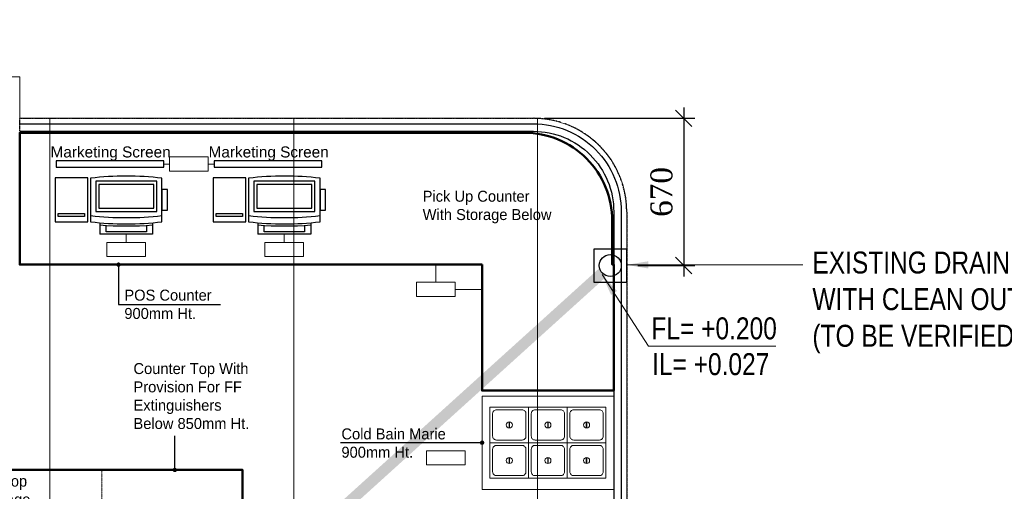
# Model space of a CAD drawing. Header units: millimetres. Extents: x -6389 to 181357, y -73328 to 5324.
# Tile 7 of 19: x 1964 to 6451, y 3178 to 5324. Entities that reach past the tile are written whole.
import ezdxf

# ---------------------------------------------------------------- set-up
doc = ezdxf.new("R2010")
doc.units = ezdxf.units.MM
for name, pattern in [('( Hidden )', [0.375, 0.25, -0.125]), ('CONTINOUS', [0]), ('HIDDEN', [0.375, 0.25, -0.125])]:
    doc.linetypes.add(name, pattern=pattern)
doc.layers.get('0').update_dxf_attribs({"color": 8, "lineweight": 0})
doc.layers.get('DefPoints').update_dxf_attribs({"color": 8, "lineweight": 0})
for name, color, linetype, lineweight in [('00-ABM-PHE-DRAINAGE TEXT', 7, 'Continuous', 18), ('00-ABM-WASTE PIPE', 3, 'Continuous', 0), ('A-FURNITURE', 8, 'Continuous', 0), ('ARCH', 8, 'Continuous', 0), ('Equip No.', 8, 'Continuous', 15), ('Equip Top Counter', 8, 'Continuous', 50), ('Equipment Cold', 8, 'Continuous', 0), ('SUNK', 91, 'Continuous', 13)]:
    doc.layers.add(name, color=color, linetype=linetype, lineweight=lineweight)
for name, color, linetype in [('AR-FURNITURE', 8, 'Continuous'), ('Equipment', 8, 'Continuous'), ('Equipment Name', 8, 'Continuous'), ('FCO', 7, 'Continuous'), ('Furniture', 8, 'Continuous')]:
    doc.layers.add(name, color=color, linetype=linetype)
doc.styles.add('arial 0.80', font='arial.ttf', dxfattribs={"width": 0.8})
doc.styles.get("Standard").update_dxf_attribs({"font": 'arial.ttf'})
doc.styles.add('TXT1', font='times.ttf')
doc.dimstyles.new('DIM-F', dxfattribs={"dimtxt": 100, "dimasz": 75, "dimexe": 50, "dimexo": 50, "dimgap": 50, "dimtad": 1, "dimdec": 0, "dimzin": 1, "dimdsep": 46, "dimtxsty": 'TXT1', "dimblk": 'OBLIQUE', "dimcen": 0.25, "dimdle": 50, "dimclrd": 2, "dimclre": 2, "dimclrt": 2, "dimadec": 0, "dimazin": 0, "dimtfac": 1, "dimtdec": 0, "dimtofl": 0, "dimtmove": 0, "dimatfit": 3, "dimldrblk": 'OPEN90', "dimfxl": 1, "dimtolj": 1, "dimtzin": 1, "dimarcsym": 0})
doc.dimstyles.new('Dim100', dxfattribs={"dimtxt": 150, "dimasz": 75, "dimexe": 50, "dimexo": 20, "dimgap": 50, "dimtad": 1, "dimdec": 0, "dimdsep": 46, "dimtxsty": 'Standard', "dimcen": 1, "dimdle": 1, "dimclrd": 8, "dimclre": 8, "dimclrt": 7, "dimaunit": 1, "dimadec": 0, "dimazin": 0, "dimtfac": 0.333333, "dimtdec": 0, "dimtmove": 2, "dimatfit": 3, "dimfxl": 1, "dimtolj": 1, "dimtzin": 0, "dimlwd": -1, "dimlwe": -1, "dimarcsym": 0})
doc.dimstyles.new('TFS-Dim', dxfattribs={"dimtxt": 50, "dimasz": 20, "dimexe": 25, "dimexo": 25, "dimgap": 5, "dimtad": 0, "dimdec": 0, "dimzin": 0, "dimdsep": 46, "dimtxsty": 'Standard', "dimcen": 0.09, "dimclrd": 8, "dimclre": 8, "dimadec": 0, "dimazin": 0, "dimtfac": 1, "dimtdec": 0, "dimtofl": 0, "dimtmove": 0, "dimatfit": 3, "dimldrblk": 'DOT', "dimfxl": 1, "dimtolj": 1, "dimtzin": 0, "dimlwd": -1, "dimlwe": -1, "dimarcsym": 0})

# ---------------------------------------------------------------- blocks, each defined once
blk = doc.blocks.new('A$C190A7BEC')
at = {"layer": 'FCO', "color": 1, "ltscale": 10000, "flags": 128}
blk.add_lwpolyline([(75, -75), (75, 75), (-75, 75), (-75, -75)], close=True, dxfattribs=at)
at = {"layer": 'FCO', "color": 1, "ltscale": 10000}
blk.add_circle((0, 0), 50, dxfattribs=at)
blk = doc.blocks.new('_Dot')
at = {"color": 0, "linetype": 'ByBlock', "lineweight": -2}
blk.add_line((-0.5, 0), (-1, 0), dxfattribs=at)
at = {"color": 0, "linetype": 'ByBlock', "const_width": 0.5}
blk.add_lwpolyline([(-0.25, 0, 1), (0.25, 0, 1)], format="xyb", close=True, dxfattribs=at)
blk = doc.blocks.new('A$C7E433A8D')
at = {"layer": 'Equipment'}
for p, q in [((12, -1.7), (12, -200.3)), ((337.4, -200.3), (337.4, -1.7)), ((54.5, -204.6), (54.5, -256.1)), ((294.9, -204.6), (294.9, -256.1)), ((294.9, -256.1), (54.5, -256.1))]:
    blk.add_line(p, q, dxfattribs=at)
for points in [[(0, 0), (-150, 0), (-150, -200), (0, -200)], [(35.6, -153), (313.8, -153), (313.8, -15.9), (35.6, -15.9)], [(49.8, -138.8), (299.6, -138.8), (299.6, -30.1), (49.8, -30.1)], [(337.4, -147.5), (362, -147.5), (362, -52.9), (337.4, -52.9)], [(-16.3, -176.8), (-135.7, -176.8), (-135.7, -162.6), (-16.3, -162.6)]]:
    blk.add_lwpolyline(points, close=True, dxfattribs=at)
blk.add_lwpolyline([(266.5, -216.6), (266.5, -246.6), (82.9, -246.6), (82.9, -216.6)], dxfattribs=at)
for centre, radius, start, end in [((174.7, -1397), 1404.7, 83.3484, 96.6516), ((174.7, 1223.3), 1404.7, 263.3484, 276.6516), ((174.7, 1195), 1404.7, 263.3484, 276.6516), ((174.7, 1407.6), 1626.8, 265.7642, 274.2358)]:
    blk.add_arc(centre, radius, start, end, dxfattribs=at)
blk = doc.blocks.new('A$Cab3161b7')
at = {"layer": 'Equipment Cold'}
for p, q in [((86.9, 94.8), (86.9, 67.2)), ((89.1, 94.8), (89.1, 67.2))]:
    blk.add_line(p, q, dxfattribs=at)
blk.add_lwpolyline([(0, 0), (176, 0), (176, 162), (0, 162)], close=True, dxfattribs=at)
blk.add_lwpolyline([(29.5, 12.1), (146.5, 12.1, 0.414214), (163.9, 29.5), (163.9, 132.5, 0.414214), (146.5, 149.9), (29.5, 149.9, 0.414214), (12.1, 132.5), (12.1, 29.5, 0.414214)], format="xyb", close=True, dxfattribs=at)
blk.add_circle((88, 81), 13.9, dxfattribs=at)
blk = doc.blocks.new('_OBLIQUE')
at = {"color": 0, "linetype": 'ByBlock'}
blk.add_line((-0.5, -0.5), (0.5, 0.5), dxfattribs=at)
blk = doc.blocks.new('*D48')
at = {"layer": '00-ABM-PHE-DRAINAGE TEXT', "lineweight": -2, "transparency": 16777216}
for p, q in [((4989.8, 4925.1), (4989.8, 4155.1)), ((4355.1, 4875.1), (5039.8, 4875.1)), ((4780.1, 4205.1), (5039.8, 4205.1))]:
    blk.add_line(p, q, dxfattribs=at)
at = {"layer": 'DefPoints', "color": 0, "transparency": 16777216}
for p in [(4305.1, 4875.1), (4730.1, 4205.1), (4989.8, 4205.1)]:
    blk.add_point(p, dxfattribs=at)
at = {"layer": '00-ABM-PHE-DRAINAGE TEXT', "lineweight": -2, "transparency": 16777216, "xscale": 75, "yscale": 75, "zscale": 75}
for p, rotation in [((4989.8, 4875.1), 90), ((4989.8, 4205.1), 270)]:
    blk.add_blockref('_OBLIQUE', p, dxfattribs=dict(at, rotation=rotation))
at = {"layer": '00-ABM-PHE-DRAINAGE TEXT', "transparency": 16777216, "insert": (4888.8, 4540.1), "char_height": 100, "attachment_point": 5, "rotation": 90, "style": 'TXT1'}
blk.add_mtext('\\A1;670', dxfattribs=at)
blk = doc.blocks.new('_Open90')
at = {"color": 0, "linetype": 'ByBlock', "lineweight": -2}
for p, q in [((0, 0), (-1, 0)), ((-0.5, 0.5), (0, 0)), ((0, 0), (-0.5, -0.5))]:
    blk.add_line(p, q, dxfattribs=at)
blk = doc.blocks.new('A$C77533C9D')
at = {"layer": 'AR-FURNITURE', "linetype": '( Hidden )', "ltscale": 0.001}
blk.add_line((1964.1, 4816.1), (1964.1, 4875.1), dxfattribs=at)
blk.add_lwpolyline([(1964.1, 4875.1), (4305.1, 4875.1, -0.414214), (4730.1, 4450.1), (4730.1, 100.1, -0.414214), (4305.1, -324.9), (-44.9, -324.9, -0.414214), (-469.9, 100.1), (-469.9, 4450.1, -0.414214), (-44.9, 4875.1), (424.1, 4875.1)], format="xyb", dxfattribs=at)
at = {"layer": 'Equip No.'}
for p, q in [((2647.3, 4667.2), (2620.4, 4667.2)), ((2823.2, 4667.2), (2850.1, 4667.2)), ((2449.7, 4310.5, -115.2), (2449.7, 4348.4, 1117.4)), ((3169.8, 4310.5, -115.2), (3169.8, 4348.4, 1117.4)), ((3859.8, 4129.1, -1232.6), (3859.8, 4209.1)), ((3947.8, 4096.6, -1117.4), (4071.1, 4096.6)), ((3993.3, 3398.6), (4071.1, 3398.6))]:
    blk.add_line(p, q, dxfattribs=at)
for points in [[(2647.3, 4634.7), (2823.2, 4634.7), (2823.2, 4699.6), (2647.3, 4699.6)], [(2361.7, 4245.5), (2537.6, 4245.5), (2537.6, 4310.5), (2361.7, 4310.5)], [(3817.3, 3297.4), (3993.3, 3297.4), (3993.3, 3362.3), (3817.3, 3362.3)]]:
    blk.add_lwpolyline(points, close=True, dxfattribs=at)
for points, elevation in [([(3081.8, 4245.5), (3257.8, 4245.5), (3257.8, 4310.5), (3081.8, 4310.5)], 0), ([(3771.9, 4064.2), (3947.8, 4064.2), (3947.8, 4129.1), (3771.9, 4129.1)], -1117.4)]:
    blk.add_lwpolyline(points, close=True, dxfattribs=dict(at, elevation=elevation))
at = {"layer": 'Equip Top Counter', "linetype": 'HIDDEN', "lineweight": -2, "ltscale": 0.2}
blk.add_line((2339, 2934.4), (2339, 3274.6), dxfattribs=at)
at = {"layer": 'Equip Top Counter'}
blk.add_lwpolyline([(4071.1, 4209.1), (4071.1, 3636.1), (4671.1, 3636.1), (4671.1, 4209.1), (4664.1, 4209.1), (4664.1, 4409.1, 0.414214), (4264.1, 4809.1), (1964.1, 4809.1), (1964.1, 4209.1), (4071.1, 4209.1)], format="xyb", dxfattribs=at)
blk.add_lwpolyline([(1458.3, 2934.4), (2979.4, 2934.4), (2979.4, 3274.6), (1458.3, 3274.6)], close=True, dxfattribs=at)
at = {"layer": 'Equipment'}
for points in [[(2620.4, 4682), (2130, 4682), (2130, 4652.3), (2620.4, 4652.3)], [(3340.5, 4682), (2850.1, 4682), (2850.1, 4652.3), (3340.5, 4652.3)]]:
    blk.add_lwpolyline(points, close=True, dxfattribs=at)
at = {"layer": 'Equipment Cold'}
blk.add_lwpolyline([(4071.1, 3186.1), (4671.1, 3186.1), (4671.1, 3611.1), (4071.1, 3611.1)], close=True, dxfattribs=at)
at = {"layer": 'Furniture'}
for points in [[(1964.1, 4850.1), (4305.1, 4850.1, -0.414214), (4705.1, 4450.1), (4705.1, 100.1, -0.414214), (4305.1, -299.9), (4071.1, -299.9)], [(1964.1, 4816.1), (4305.1, 4816.1, -0.414214), (4671.1, 4450.1), (4671.1, 100.1, -0.414214), (4305.1, -265.9), (4071.1, -265.9)]]:
    blk.add_lwpolyline(points, format="xyb", dxfattribs=at)
at = {"layer": 'A-FURNITURE'}
for p in [(2275, 4604.4, 1117.4), (2995.1, 4604.4, 1117.4)]:
    blk.add_blockref('A$C7E433A8D', p, dxfattribs=at)
at = {"layer": 'Equipment Cold'}
for p in [(4107.1, 3398.6), (4283.1, 3398.6), (4459.1, 3398.6), (4107.1, 3236.6), (4283.1, 3236.6), (4459.1, 3236.6)]:
    blk.add_blockref('A$Cab3161b7', p, dxfattribs=at)
at = {"layer": 'Equipment Name', "char_height": 50, "attachment_point": 1}
for s, insert in [('\\pi1142.74863,t1942.74863;{\\fCentury Gothic|b0|i0|c0|p34;Coustomer Side}', (-148.4, 5323.1)), ('\\pi1054.67929,t1854.67929;{\\fCentury Gothic|b0|i0|c0|p34;Kulfi Display Machine\\P\\pi858.62219,t1658.62219;1540mm x 1100mm x 1300mm Ht.\\P\\pi1011.7833,t1811.7833;Williams Sorvette  Brand\\P\\pi1321.4366,t2121.4366;16Flv.}', (-173.5, 5008.2))]:
    blk.add_mtext_dynamic_manual_height_columns(s, width=2811.126, gutter_width=1, heights=[0], dxfattribs=dict(at, insert=insert))
for s, insert, width in [('\\A1;\\pi65.07702;Marketing Screen', (2039.6, 4747, 2234.8), 667.569), ('\\A1;\\pi65.07702;Marketing Screen', (2759.8, 4747, 2234.8), 667.569), ('\\pt800;{\\fCentury Gothic|b0|i0|c0|p34;Pick Up Counter With Storage Below}', (3800.3, 4545.5), 614.07), ('\\pt800;{\\fCentury Gothic|b0|i0|c0|p34;POS Counter\\P900mm Ht.}', (2441, 4095.3), 614.07), ('\\A1;\\pt800;{\\fCentury Gothic|b0|i0|c0|p34;Counter Top With Provision For FF Extinguishers Below 850mm Ht.}', (2482.5, 3761.1, -116045.6), 576.198), ('\\pt800;{\\fCentury Gothic|b0|i0|c0|p34;Cold Bain Marie\\P900mm Ht.}', (3430.1, 3463.7), 614.07), ('\\pt800;{\\fCentury Gothic|b0|i0|c0|p34;Cold Bain Marie}', (3430.1, 3463.7), 614.07), ('\\A1;\\pt800;{\\fCentury Gothic|b0|i0|c0|p34;Counter Top With Storage Below 850mm Ht.}', (1626.3, 3248.9, -116045.6), 495.277)]:
    blk.add_mtext(s, dxfattribs=dict(at, insert=insert, width=width))
at = {"layer": 'Equipment Name'}
for points in [[(2414.3, 4209.1), (2414.3, 4027.3), (2879.1, 4027.3)], [(2670.8, 3274.6), (2670.8, 3430.2)], [(4071.1, 3398.6), (3426.4, 3398.6)], [(4071.1, 3398.6), (3426.4, 3398.6)]]:
    blk.add_leader(points, dimstyle='TFS-Dim', override={"dimgap": 5, "dimtad": 0}, dxfattribs=at)

msp = doc.modelspace()

# ---------------------------------------------------------------- hatches: boundary and pattern name
at = {"layer": 'SUNK', "linetype": 'ByBlock'}
h = msp.add_hatch(dxfattribs=at)
h.set_pattern_fill('ANSI31', color=256, scale=350, angle=45)
h.set_pattern_definition([(90, (15435.7, -1343.9), (-1111.25, 0), [])])
h.paths.add_polyline_path([(-469.9, 100.1, 0.414214), (-44.9, -324.9), (4071.1, -324.9), (4305.1, -324.9, 0.414214), (4730.1, 100.1), (4730.1, 4450.1, 0.414214), (4305.1, 4875.1), (1964.1, 4875.1), (1964.1, 5063.8), (424.1, 5063.8), (424.1, 4875.1), (-44.9, 4875.1, 0.414214), (-469.9, 4450.1)])

# ---------------------------------------------------------------- linework, layer by layer
at = {"layer": '00-ABM-WASTE PIPE', "linetype": 'CONTINOUS', "ltscale": 0.009, "const_width": 50}
msp.add_lwpolyline([(38.2, 32.3), (4618.4, 4171.1)], dxfattribs=at)
at = {"layer": 'SUNK', "linetype": 'ByBlock'}
msp.add_lwpolyline([(4071.1, -324.9), (-44.9, -324.9, -0.414214), (-469.9, 100.1), (-469.9, 4450.1, -0.414214), (-44.9, 4875.1), (424.1, 4875.1), (424.1, 5063.8), (1964.1, 5063.8), (1964.1, 4875.1), (4305.1, 4875.1, -0.414214), (4730.1, 4450.1), (4730.1, 100.1, -0.414214), (4305.1, -324.9), (4071.1, -324.9)], format="xyb", dxfattribs=at)

# ---------------------------------------------------------------- block references
msp.add_blockref('A$C190A7BEC', (4655.1, 4205.1))
at = {"layer": 'ARCH'}
msp.add_blockref('A$C77533C9D', (0, 0), dxfattribs=at)

# ---------------------------------------------------------------- texts
at = {"layer": '00-ABM-PHE-DRAINAGE TEXT', "linetype": 'ByBlock', "style": 'arial 0.80', "width": 0.8}
for s, p in [('FL= +0.200', (4842.6, 3869.1, 0.1)), ('IL= +0.027', (4845.7, 3706.2, 0.1))]:
    msp.add_text(s, height=100, dxfattribs=at).set_placement(p)
at = {"layer": '00-ABM-PHE-DRAINAGE TEXT', "insert": (5576.3, 4268.8, 0.1), "char_height": 100, "width": 1449.113, "attachment_point": 1, "style": 'arial 0.80'}
msp.add_mtext('EXISTING DRAIN POINT WITH CLEAN OUT-PLUG\\P(TO BE VERIFIED AT SITE)', dxfattribs=at)

# ---------------------------------------------------------------- dimensions: what is measured, and where the dimension line sits
at = {"layer": '00-ABM-PHE-DRAINAGE TEXT'}
dim = msp.add_linear_dim(base=(4989.8, 4205.1), p1=(4305.1, 4875.1), p2=(4730.1, 4205.1), angle=90, dimstyle='DIM-F', override={"dimclrd": 256, "dimclre": 256, "dimclrt": 256, "dimarcsym": 1}, dxfattribs=at)
dim.commit()
dim.dimension.update_dxf_attribs({"geometry": '*D48', "text_midpoint": (4888.8, 4540.1)})

# ---------------------------------------------------------------- leaders
for points in [[(4728.6, 4208.1, 0.1), (5532.3, 4208.1, 0.1)], [(4617.8, 4164, 0.1), (4829.9, 3838.8, 0.1), (5409.2, 3838.8, 0.1)]]:
    msp.add_leader(points, dimstyle='Dim100', override={"dimasz": 100, "dimtad": 0, "dimclrd": 256, "dimfxl": 37.5, "dimtfill": 1, "dimarcsym": 1}, dxfattribs=at)

doc.saveas('drawing.dxf')
